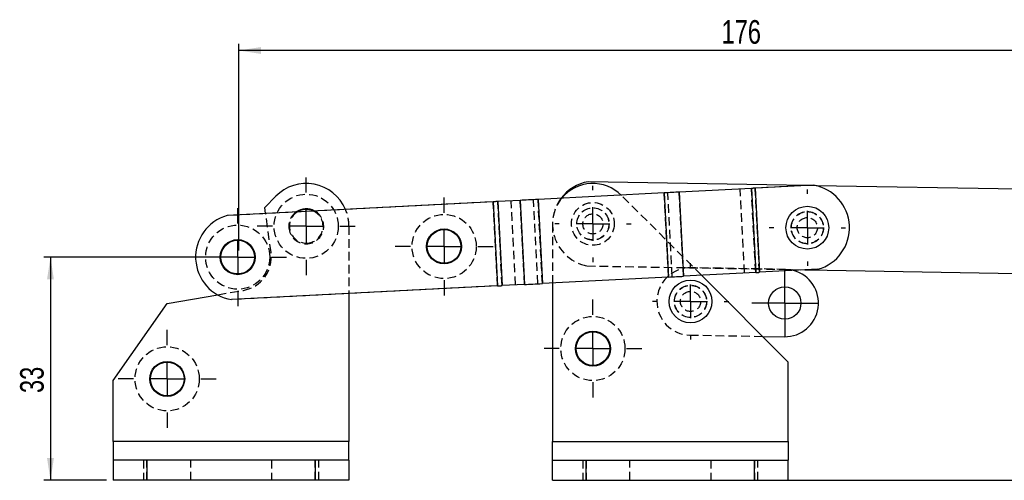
# Model space of a CAD drawing. Extents: x 43 to 342, y 12 to 285.
# Tile 5 of 38: x 56 to 202, y 217 to 285. Entities that reach past the tile are written whole.
import ezdxf

# ---------------------------------------------------------------- set-up
doc = ezdxf.new("R2010")
doc.units = 0
doc.linetypes.add('HIDDEN', pattern=[1.905, 1.27, -0.635])
doc.layers.get('0').update_dxf_attribs({"linetype": 'CONTINUOUS'})
doc.styles.add('SLDTEXTSTYLE0', font='TXT', dxfattribs={"width": 0.75})
doc.dimstyles.new('SLDDIMSTYLE0', dxfattribs={"dimtxt": 3.5, "dimasz": 3.302, "dimexe": 0, "dimexo": 0.0625, "dimgap": 0.875, "dimtad": 1, "dimdec": 0, "dimrnd": 1e-09, "dimzin": 12, "dimtxsty": 'SLDTEXTSTYLE0', "dimsah": 1, "dimcen": 0.09, "dimazin": 3, "dimtfac": 1, "dimtdec": 0, "dimtofl": 0, "dimtmove": 0, "dimatfit": 3, "dimtolj": 1, "dimtzin": 12})
doc.dimstyles.new('SLDDIMSTYLE1', dxfattribs={"dimtxt": 3.5, "dimasz": 3.302, "dimexe": 0, "dimexo": 0.0625, "dimgap": 0.875, "dimtad": 1, "dimdec": 0, "dimrnd": 1e-09, "dimzin": 12, "dimtxsty": 'SLDTEXTSTYLE0', "dimsah": 1, "dimcen": 0.09, "dimazin": 3, "dimtfac": 1, "dimtofl": 0, "dimtmove": 0, "dimatfit": 3, "dimtolj": 1, "dimtzin": 12})

# ---------------------------------------------------------------- blocks, each defined once
blk = doc.blocks.new('_D')
at = {"color": 179, "linetype": 'CONTINUOUS'}
for p, q in [((243.08, 265.17), (275.87, 265.17)), ((274.87, 265.17), (274.87, 217.12)), ((166.28, 217.12), (275.87, 217.12))]:
    blk.add_line(p, q, dxfattribs=at)
for points in [[(274.87, 265.17), (274.36, 261.87), (275.37, 261.87)], [(274.87, 217.12), (275.37, 220.42), (274.36, 220.42)]]:
    blk.add_solid(points, dxfattribs=at)
at = {"color": 179, "linetype": 'CONTINUOUS', "insert": (270.35, 238.84, 0.1), "char_height": 3.5, "attachment_point": 1, "rotation": 90, "style": 'SLDTEXTSTYLE0'}
blk.add_mtext('48', dxfattribs=at)
blk = doc.blocks.new('_D_1')
at = {"color": 179, "linetype": 'CONTINUOUS'}
for p, q in [((88.68, 251.25), (88.68, 281.92)), ((264.65, 280.92), (88.68, 280.92)), ((264.65, 253.48), (264.65, 281.92))]:
    blk.add_line(p, q, dxfattribs=at)
for points in [[(88.68, 280.92), (91.98, 280.41), (91.98, 281.43)], [(264.65, 280.92), (261.35, 281.43), (261.35, 280.41)]]:
    blk.add_solid(points, dxfattribs=at)
at = {"color": 179, "linetype": 'CONTINUOUS', "insert": (160.38, 285.43, 0.1), "char_height": 3.5, "attachment_point": 1, "style": 'SLDTEXTSTYLE0'}
blk.add_mtext('176', dxfattribs=at)
blk = doc.blocks.new('_D_2')
at = {"color": 179, "linetype": 'CONTINUOUS'}
for p, q in [((87.68, 250.25), (59.72, 250.25)), ((60.72, 250.25), (60.72, 217.12)), ((69.05, 217.12), (59.72, 217.12))]:
    blk.add_line(p, q, dxfattribs=at)
for points in [[(60.72, 250.25), (60.21, 246.95), (61.23, 246.95)], [(60.72, 217.12), (61.23, 220.42), (60.21, 220.42)]]:
    blk.add_solid(points, dxfattribs=at)
at = {"color": 179, "linetype": 'CONTINUOUS', "insert": (56.21, 230.07, 0.1), "char_height": 3.5, "attachment_point": 1, "rotation": 90, "style": 'SLDTEXTSTYLE0'}
blk.add_mtext('33', dxfattribs=at)
blk = doc.blocks.new('SW_CENTERMARKSYMBOL_0')
at = {"color": 0, "linetype": 'CONTINUOUS'}
for p, q in [((0, 5), (0, 5.675)), ((0, 0), (0, 2.5)), ((-5, 0), (-5.675, 0)), ((0, 0), (-2.5, 0)), ((0, 0), (0, -2.5)), ((0, 0), (2.5, 0)), ((5, 0), (5.675, 0)), ((0, -5), (0, -5.675))]:
    blk.add_line(p, q, dxfattribs=at)
blk = doc.blocks.new('SW_CENTERMARKSYMBOL_1')
at = {"color": 0, "linetype": 'CONTINUOUS'}
for p, q in [((0, 2.5), (0, 4.9)), ((0, 0), (0, 2.5)), ((-2.5, 0), (-4.9, 0)), ((0, 0), (-2.5, 0)), ((0, 0), (0, -2.5)), ((0, 0), (2.5, 0)), ((2.5, 0), (4.9, 0)), ((0, -2.5), (0, -4.9))]:
    blk.add_line(p, q, dxfattribs=at)
blk = doc.blocks.new('SW_CENTERMARKSYMBOL_2')
at = {"color": 0, "linetype": 'CONTINUOUS'}
for p, q in [((0, 5), (0, 5.675)), ((0, 0), (0, 2.5)), ((-5, 0), (-5.675, 0)), ((0, 0), (-2.5, 0)), ((0, 0), (0, -2.5)), ((0, 0), (2.5, 0)), ((5, 0), (5.675, 0)), ((0, -5), (0, -5.675))]:
    blk.add_line(p, q, dxfattribs=at)
blk = doc.blocks.new('SW_CENTERMARKSYMBOL_3')
at = {"color": 0, "linetype": 'CONTINUOUS'}
for p, q in [((0, 5), (0, 7.2625)), ((0, 0), (0, 2.5)), ((-5, 0), (-7.2625, 0)), ((0, 0), (-2.5, 0)), ((0, 0), (0, -2.5)), ((0, 0), (2.5, 0)), ((5, 0), (7.2625, 0)), ((0, -5), (0, -7.2625))]:
    blk.add_line(p, q, dxfattribs=at)
blk = doc.blocks.new('SW_CENTERMARKSYMBOL_4')
at = {"color": 0, "linetype": 'CONTINUOUS'}
for p, q in [((0, 5), (0, 5.675)), ((0, 0), (0, 2.5)), ((-5, 0), (-5.675, 0)), ((0, 0), (-2.5, 0)), ((0, 0), (0, -2.5)), ((0, 0), (2.5, 0)), ((5, 0), (5.675, 0)), ((0, -5), (0, -5.675))]:
    blk.add_line(p, q, dxfattribs=at)
blk = doc.blocks.new('SW_CENTERMARKSYMBOL_5')
at = {"color": 0, "linetype": 'CONTINUOUS'}
for p, q in [((0, 5), (0, 7.2625)), ((0, 0), (0, 2.5)), ((-5, 0), (-7.2625, 0)), ((0, 0), (-2.5, 0)), ((0, 0), (0, -2.5)), ((0, 0), (2.5, 0)), ((5, 0), (7.2625, 0)), ((0, -5), (0, -7.2625))]:
    blk.add_line(p, q, dxfattribs=at)
blk = doc.blocks.new('SW_CENTERMARKSYMBOL_6')
at = {"color": 0, "linetype": 'CONTINUOUS'}
for p, q in [((0, 5), (0, 7.2625)), ((0, 0), (0, 2.5)), ((-5, 0), (-7.2625, 0)), ((0, 0), (-2.5, 0)), ((0, 0), (0, -2.5)), ((0, 0), (2.5, 0)), ((5, 0), (7.2625, 0)), ((0, -5), (0, -7.2625))]:
    blk.add_line(p, q, dxfattribs=at)
blk = doc.blocks.new('SW_CENTERMARKSYMBOL_7')
at = {"color": 0, "linetype": 'CONTINUOUS'}
for p, q in [((0, 5), (0, 7.2625)), ((0, 0), (0, 2.5)), ((-5, 0), (-7.2625, 0)), ((0, 0), (-2.5, 0)), ((0, 0), (0, -2.5)), ((0, 0), (2.5, 0)), ((5, 0), (7.2625, 0)), ((0, -5), (0, -7.2625))]:
    blk.add_line(p, q, dxfattribs=at)
blk = doc.blocks.new('SW_CENTERMARKSYMBOL_8')
at = {"color": 0, "linetype": 'CONTINUOUS'}
for p, q in [((0, 5), (0, 7.2625)), ((0, 0), (0, 2.5)), ((-5, 0), (-7.2625, 0)), ((0, 0), (-2.5, 0)), ((0, 0), (0, -2.5)), ((0, 0), (2.5, 0)), ((5, 0), (7.2625, 0)), ((0, -5), (0, -7.2625))]:
    blk.add_line(p, q, dxfattribs=at)

msp = doc.modelspace()

# ---------------------------------------------------------------- linework, layer by layer
at = {"color": 7, "linetype": 'CONTINUOUS'}
for p, q in [((173.0157, 260.8711), (140.5867, 261.4371)), ((164.8086, 260.4465), (154.0826, 259.8917)), ((164.8086, 260.4465), (165.4543, 247.9632)), ((174.0482, 260.9245), (165.3625, 260.4752)), ((165.3625, 260.4752), (166.0083, 247.9919)), ((204.4961, 260.3216), (174.4331, 260.8463)), ((92.5519, 257.6276), (94.1756, 259.2778)), ((151.8667, 259.7771), (133.1311, 258.8079)), ((151.8667, 259.7771), (152.5124, 247.2938)), ((154.0826, 259.8917), (154.7283, 247.4084)), ((126.4797, 258.4639), (86.9517, 256.4192)), ((92.6777, 256.7154), (92.5519, 257.6276)), ((126.4797, 258.4639), (127.1254, 245.9806)), ((130.4675, 258.6701), (127.1456, 258.4983)), ((127.1456, 258.4983), (127.7913, 246.015)), ((130.4675, 258.6701), (131.1132, 246.1868)), ((133.1311, 258.8079), (133.7769, 246.3246)), ((152.5124, 247.2938), (133.7769, 246.3246)), ((165.4543, 247.9632), (154.7283, 247.4084)), ((170.2775, 234.6741), (157.3975, 247.5465)), ((174.6939, 248.4412), (166.0083, 247.9919)), ((173.2297, 248.3654), (204.2785, 247.8235)), ((127.1254, 245.9806), (87.5974, 243.9358)), ((131.1132, 246.1868), (127.7913, 246.015)), ((135.2775, 246.4022), (135.2775, 222.8681)), ((78.0543, 243.3745), (85.5507, 244.6596)), ((105.0519, 244.8387), (105.0519, 222.8681)), ((70.0519, 231.946), (78.0543, 243.3745)), ((166.4625, 238.4868), (169.6882, 238.4305)), ((170.2775, 222.8681), (170.2775, 234.6741)), ((70.0519, 222.8681), (70.0519, 231.946)), ((105.0519, 222.8681), (70.0519, 222.8681)), ((70.0519, 222.8681), (70.0519, 220.1181)), ((105.0519, 220.1181), (105.0519, 222.8681)), ((135.2775, 222.8681), (170.2775, 222.8681)), ((135.2775, 220.1181), (135.2775, 222.8681)), ((170.2775, 222.8681), (170.2775, 220.1181)), ((70.0519, 220.1181), (70.0519, 217.1181)), ((75.0519, 220.1181), (70.0519, 220.1181)), ((75.0519, 220.1181), (75.0519, 217.1181)), ((100.0519, 220.1181), (75.0519, 220.1181)), ((100.0519, 220.1181), (100.0519, 217.1181)), ((105.0519, 220.1181), (100.0519, 220.1181)), ((105.0519, 220.1181), (105.0519, 217.1181)), ((135.2775, 217.1181), (135.2775, 220.1181)), ((135.2775, 220.1181), (140.2775, 220.1181)), ((140.2775, 217.1181), (140.2775, 220.1181)), ((140.2775, 220.1181), (165.2775, 220.1181)), ((165.2775, 217.1181), (165.2775, 220.1181)), ((165.2775, 220.1181), (170.2775, 220.1181)), ((170.2775, 217.1181), (170.2775, 220.1181)), ((75.0519, 217.1181), (70.0519, 217.1181)), ((100.0519, 217.1181), (75.0519, 217.1181)), ((105.0519, 217.1181), (100.0519, 217.1181)), ((135.2775, 217.1181), (140.2775, 217.1181)), ((140.2775, 217.1181), (165.2775, 217.1181)), ((165.2775, 217.1181), (170.2775, 217.1181))]:
    msp.add_line(p, q, dxfattribs=at)
at = {"color": 7, "linetype": 'HIDDEN'}
for p, q in [((163.7924, 247.8773), (163.1467, 260.3606)), ((165.4543, 247.9632), (164.8086, 260.4465)), ((174.0482, 260.9245), (165.3625, 260.4752)), ((166.0083, 247.9919), (165.3625, 260.4752)), ((174.4331, 260.8463), (173.0157, 260.8711)), ((157.3975, 247.5465), (145.5189, 259.418)), ((152.5124, 247.2938), (151.8667, 259.7771)), ((153.0664, 247.3224), (152.4207, 259.8057)), ((154.7283, 247.4084), (154.0826, 259.8917)), ((126.4797, 258.4639), (86.9517, 256.4192)), ((127.1254, 245.9806), (126.4797, 258.4639)), ((127.7913, 246.015), (127.1456, 258.4983)), ((129.789, 246.1183), (129.1433, 258.6016)), ((131.1132, 246.1868), (130.4675, 258.6701)), ((133.111, 246.2902), (132.4652, 258.7735)), ((133.7769, 246.3246), (133.1311, 258.8079)), ((93.476, 250.925), (92.6777, 256.7154)), ((105.0519, 254.8241), (105.0519, 244.8387)), ((135.2775, 255.1741), (135.2775, 246.4022)), ((140.3686, 248.939), (173.2297, 248.3654)), ((169.8627, 248.429), (155.8648, 248.6734)), ((127.1254, 245.9806), (87.5974, 243.9358)), ((85.5507, 244.6596), (89.3677, 245.314)), ((155.6903, 238.6749), (166.4625, 238.4868)), ((105.0519, 222.8681), (70.0519, 222.8681)), ((135.2775, 222.8681), (170.2775, 222.8681)), ((74.5519, 220.1181), (74.5519, 217.1181)), ((75.0519, 217.1181), (75.0519, 220.1181)), ((81.5519, 217.1181), (81.5519, 220.1181)), ((93.5519, 220.1181), (93.5519, 217.1181)), ((100.0519, 217.1181), (100.0519, 220.1181)), ((100.5519, 217.1181), (100.5519, 220.1181)), ((139.7775, 220.1181), (139.7775, 217.1181)), ((140.2775, 220.1181), (140.2775, 217.1181)), ((146.7775, 217.1181), (146.7775, 220.1181)), ((158.7775, 220.1181), (158.7775, 217.1181)), ((165.2775, 220.1181), (165.2775, 217.1181)), ((165.7775, 217.1181), (165.7775, 220.1181))]:
    msp.add_line(p, q, dxfattribs=at)
at = {"color": 7, "linetype": 'CONTINUOUS', "flags": 128}
for points in [[(165.3625, 260.4752), (165.2892, 260.4714), (165.2163, 260.4676), (165.1441, 260.4639), (165.0731, 260.4602), (165.0037, 260.4566), (164.9363, 260.4531), (164.8711, 260.4498), (164.8086, 260.4465)], [(154.0826, 259.8917), (153.8325, 259.8788), (153.5718, 259.8653), (153.3019, 259.8513), (153.0243, 259.837), (152.7404, 259.8223), (152.4518, 259.8073), (152.1601, 259.7923), (151.8667, 259.7771)], [(127.1456, 258.4983), (127.075, 258.4947), (126.9995, 258.4907), (126.9196, 258.4866), (126.8361, 258.4823), (126.7496, 258.4778), (126.6609, 258.4732), (126.5707, 258.4686), (126.4797, 258.4639)], [(133.1311, 258.8079), (132.7672, 258.7891), (132.4062, 258.7704), (132.0513, 258.7521), (131.7054, 258.7342), (131.3714, 258.7169), (131.0519, 258.7004), (130.7498, 258.6847), (130.4675, 258.6701)], [(152.5124, 247.2938), (152.8058, 247.3089), (153.0976, 247.324), (153.3862, 247.339), (153.67, 247.3537), (153.9477, 247.368), (154.2176, 247.382), (154.4782, 247.3955), (154.7283, 247.4084)], [(165.4543, 247.9632), (165.5168, 247.9665), (165.582, 247.9698), (165.6495, 247.9733), (165.7189, 247.9769), (165.7899, 247.9806), (165.862, 247.9843), (165.9349, 247.9881), (166.0083, 247.9919)], [(127.1254, 245.9806), (127.2164, 245.9853), (127.3067, 245.9899), (127.3954, 245.9945), (127.4819, 245.999), (127.5654, 246.0033), (127.6452, 246.0074), (127.7208, 246.0113), (127.7913, 246.015)], [(131.1132, 246.1868), (131.3956, 246.2014), (131.6977, 246.2171), (132.0171, 246.2336), (132.3512, 246.2509), (132.6971, 246.2688), (133.052, 246.2871), (133.4129, 246.3058), (133.7769, 246.3246)]]:
    msp.add_lwpolyline(points, dxfattribs=at)
at = {"color": 7, "linetype": 'HIDDEN', "flags": 128}
msp.add_lwpolyline([(171.0873, 248.2546), (170.7295, 248.3379), (169.8627, 248.429)], dxfattribs=at)
at = {"color": 7, "linetype": 'HIDDEN'}
for centre, radius in [((98.7019, 254.8241), 4.7625), ((141.2775, 255.1741), 3.175), ((141.2775, 255.1741), 2.4), ((141.2775, 255.1741), 2.4), ((141.2775, 255.1741), 2.3812), ((119.1819, 251.828), 4.7625), ((141.2775, 255.1741), 1.5), ((173.1227, 254.6183), 2.4), ((173.1227, 254.6183), 2.3812), ((173.1227, 254.6183), 1.5), ((88.5229, 250.2421), 4.7625), ((155.7775, 243.6741), 2.4), ((155.7775, 243.6741), 2.3813), ((155.7775, 243.6741), 1.5), ((141.2775, 236.6741), 4.7625), ((78.0519, 232.1741), 4.7625)]:
    msp.add_circle(centre, radius, dxfattribs=at)
at = {"color": 7, "linetype": 'CONTINUOUS'}
for centre, radius in [((173.1227, 254.6183), 3.175), ((119.1819, 251.828), 2.6), ((119.1819, 251.828), 2.5), ((88.5229, 250.2421), 2.6), ((88.5229, 250.2421), 2.5), ((155.7775, 243.6741), 3.175), ((169.7754, 243.4298), 2.4), ((141.2775, 236.6741), 2.6), ((141.2775, 236.6741), 2.5), ((78.0519, 232.1741), 2.6), ((78.0519, 232.1741), 2.5)]:
    msp.add_circle(centre, radius, dxfattribs=at)
for centre, radius, start, end in [((98.7019, 254.8241), 6.35, 23.231108, 135.463558), ((141.6335, 255.1679), 6.356, 99.479109, 143.092533), ((141.2775, 255.1741), 6, 45.017036, 140.509639), ((172.9667, 254.6102), 6.4063, 285.641561, 80.280753), ((98.7019, 254.8241), 2.6, 60.753523, 125.168791), ((88.6789, 250.2501), 6.4063, 105.641561, 260.28077), ((98.7019, 254.8241), 2.5, 64.599546, 121.322768), ((169.7754, 243.4298), 5, 269, 74.788998)]:
    msp.add_arc(centre, radius, start, end, dxfattribs=at)
at = {"color": 7, "linetype": 'HIDDEN'}
for centre, radius, start, end in [((141.2775, 255.1741), 6, 140.509639, 180), ((141.6335, 255.1679), 6.356, 143.092533, 258.520891), ((98.7019, 254.8241), 2.6, 180, 60.753523), ((98.7019, 254.8241), 2.6, 125.168791, 180), ((98.7019, 254.8241), 2.5, 121.322768, 270), ((98.7019, 254.8241), 2.5, 270, 64.599546), ((98.7019, 254.8241), 6.35, 0, 23.231108), ((88.5229, 250.2421), 5, 279.72758, 7.850165), ((155.7775, 243.6741), 5, 89, 269)]:
    msp.add_arc(centre, radius, start, end, dxfattribs=at)

# ---------------------------------------------------------------- block references
at = {"color": 179, "linetype": 'CONTINUOUS'}
for name, p in [('SW_CENTERMARKSYMBOL_6', (98.7019, 254.8241)), ('SW_CENTERMARKSYMBOL_4', (141.2775, 255.1741)), ('SW_CENTERMARKSYMBOL_0', (173.1227, 254.6183)), ('SW_CENTERMARKSYMBOL_5', (119.1819, 251.828)), ('SW_CENTERMARKSYMBOL_7', (88.5229, 250.2421)), ('SW_CENTERMARKSYMBOL_2', (155.7775, 243.6741)), ('SW_CENTERMARKSYMBOL_1', (169.7754, 243.4298)), ('SW_CENTERMARKSYMBOL_3', (141.2775, 236.6741)), ('SW_CENTERMARKSYMBOL_8', (78.0519, 232.1741))]:
    msp.add_blockref(name, p, dxfattribs=at)

# ---------------------------------------------------------------- dimensions: what is measured, and where the dimension line sits
dim = msp.add_linear_dim(base=(88.6789, 280.9171), p1=(264.6481, 252.4768), p2=(88.6789, 250.2501), dimstyle='SLDDIMSTYLE1', dxfattribs=at)
dim.commit()
dim.dimension.update_dxf_attribs({"geometry": '_D_1', "text_midpoint": (165.6774, 280.9171), "dimtype": 160})
for base, p1, p2, picture, middle in [((274.8664, 217.1181), (242.0847, 265.1721), (165.2775, 217.1181), '_D', (274.8664, 242.852)), ((60.7225, 217.1181), (88.6789, 250.2501), (70.0519, 217.1181), '_D_2', (60.7225, 234.0761))]:
    dim = msp.add_linear_dim(base=base, p1=p1, p2=p2, angle=90, dimstyle='SLDDIMSTYLE0', dxfattribs=at)
    dim.commit()
    dim.dimension.update_dxf_attribs({"geometry": picture, "text_midpoint": middle, "dimtype": 160})

doc.saveas('drawing.dxf')
